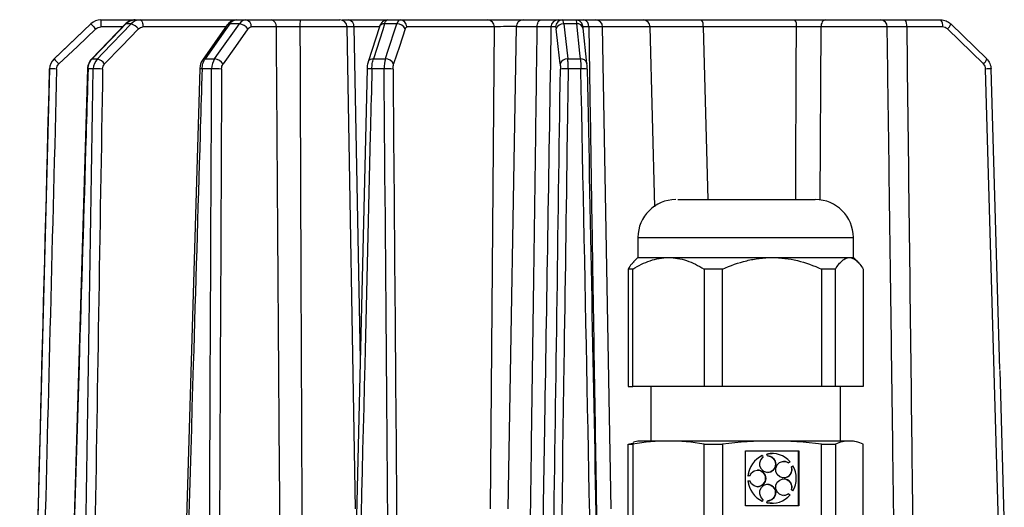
# Model space of a CAD drawing. Header units: millimetres. Extents: x 528 to 618, y 228 to 515.
# Tile 4 of 4: x 538 to 606, y 481 to 515. Entities that reach past the tile are written whole.
import ezdxf

# ---------------------------------------------------------------- set-up
doc = ezdxf.new("R2010")
doc.units = ezdxf.units.MM

msp = doc.modelspace()

# ---------------------------------------------------------------- linework, layer by layer
at = {"color": 7, "linetype": 'Continuous', "lineweight": 25}
for p, q in [((542.575, 514.25), (540.006, 511.81)), ((544.961, 514.233), (542.618, 511.794)), ((543.263, 514.524), (543.267, 514.524)), ((543.267, 514.524), (545.634, 514.524)), ((545.374, 514.25), (545.005, 514.25)), ((545.634, 514.524), (546.002, 514.524)), ((545.828, 514.524), (545.934, 514.524)), ((546.002, 514.524), (552.696, 514.524)), ((552.06, 514.174), (550.349, 511.735)), ((552.908, 514.25), (552.235, 514.25)), ((552.696, 514.524), (553.369, 514.524)), ((553.369, 514.524), (555.122, 514.524)), ((557.169, 514.524), (559.902, 514.524)), ((560.521, 514.524), (563.232, 514.524)), ((563.88, 514.25), (563.019, 514.25)), ((563.232, 514.524), (564.092, 514.524)), ((564.092, 514.524), (570.192, 514.524)), ((570.192, 514.524), (572.679, 514.524)), ((572.679, 514.524), (573.9, 514.524)), ((575.098, 514.524), (575.418, 514.524)), ((575.418, 514.524), (576.318, 514.524)), ((576.391, 514.25), (575.49, 514.25)), ((576.894, 514.524), (577.696, 514.524)), ((585.08, 514.524), (591.575, 514.524)), ((593.71, 514.524), (597.557, 514.524)), ((599.254, 514.524), (601.749, 514.524)), ((602.422, 514.25), (602.433, 514.246)), ((604.944, 511.806), (602.433, 514.246)), ((555.487, 514.033), (553.733, 514.033)), ((560.987, 480.507), (560.402, 514.033)), ((562.654, 514.04), (561.87, 511.601)), ((570.664, 514.033), (564.564, 514.033)), ((570.396, 480.507), (570.664, 514.033)), ((572.179, 514.033), (571.593, 480.507)), ((574.922, 514.033), (574.602, 514.033)), ((577.105, 511.5), (576.847, 513.939)), ((578.781, 480.507), (578.196, 514.033)), ((591.689, 514.033), (585.194, 514.033)), ((598.01, 514.033), (593.397, 514.033)), ((601.863, 514.033), (599.368, 514.033)), ((604.71, 511.457), (602.198, 513.896)), ((542.662, 511.81), (543.022, 511.81)), ((550.525, 511.81), (551.181, 511.81)), ((562.235, 511.81), (563.075, 511.81)), ((575.77, 511.81), (576.648, 511.81)), ((577.105, 511.5), (577.106, 511.457)), ((539.694, 511.111), (537.614, 431.024)), ((542.336, 511.113), (540.286, 442.919)), ((542.739, 511.111), (542.376, 511.111)), ((550.153, 511.113), (548.137, 442.919)), ((550.976, 511.111), (550.313, 511.111)), ((561.796, 511.11), (560.163, 442.916)), ((562.984, 511.111), (562.134, 511.111)), ((576.685, 511.111), (575.797, 511.111)), ((605.846, 490.2), (605.246, 511.113)), ((580.654, 499.384), (580.654, 497.989)), ((595.654, 497.989), (595.654, 499.384)), ((580.654, 497.989), (580.348, 497.683)), ((580.654, 497.989), (582.78, 497.989)), ((582.78, 497.989), (589.998, 497.989)), ((589.998, 497.989), (595.372, 497.989)), ((595.372, 497.989), (595.654, 497.989)), ((595.961, 497.683), (595.654, 497.989)), ((580.3, 497.189), (579.97, 497.189)), ((579.97, 497.189), (579.97, 489.024)), ((580.3, 489.024), (580.3, 497.189)), ((586.551, 497.189), (585.26, 497.189)), ((585.26, 497.189), (585.26, 489.024)), ((586.551, 489.024), (586.551, 497.189)), ((593.444, 497.189), (593.444, 489.024)), ((594.406, 497.189), (593.444, 497.189)), ((594.406, 489.024), (594.406, 497.189)), ((596.338, 497.189), (596.338, 489.024)), ((605.84, 490.121), (606.162, 478.779)), ((579.97, 489.024), (580.3, 489.024)), ((585.26, 489.024), (580.3, 489.024)), ((581.554, 489.024), (581.554, 485.224)), ((586.551, 489.024), (585.26, 489.024)), ((593.444, 489.024), (586.551, 489.024)), ((594.406, 489.024), (593.444, 489.024)), ((596.338, 489.024), (594.406, 489.024)), ((594.754, 485.224), (594.754, 489.024)), ((579.97, 485.01), (580.361, 485.097)), ((579.97, 485.01), (580.3, 485.01)), ((579.97, 480.024), (579.97, 485.01)), ((580.3, 485.01), (580.3, 480.024)), ((580.654, 485.224), (580.348, 485.142)), ((582.78, 485.224), (580.654, 485.224)), ((589.998, 485.224), (582.78, 485.224)), ((585.26, 480.024), (585.26, 485.01)), ((585.26, 485.01), (586.551, 485.01)), ((586.551, 485.01), (586.551, 480.024)), ((595.372, 485.224), (589.998, 485.224)), ((593.444, 480.024), (593.444, 485.01)), ((593.444, 485.01), (594.406, 485.01)), ((594.406, 485.01), (594.406, 480.024)), ((595.654, 485.224), (595.372, 485.224)), ((595.96, 485.142), (595.654, 485.224)), ((596.338, 480.024), (596.338, 485.01)), ((588.149, 480.718), (588.149, 484.531)), ((588.149, 484.531), (591.846, 484.531)), ((589.314, 484.211), (589.321, 484.211)), ((589.321, 484.211), (589.361, 484.084)), ((589.673, 484.191), (589.633, 484.318)), ((589.633, 484.318), (589.641, 484.318)), ((589.681, 484.191), (589.641, 484.318)), ((589.673, 484.191), (589.681, 484.191)), ((589.998, 484.358), (589.99, 484.358)), ((591.838, 480.718), (591.838, 484.531)), ((591.846, 484.531), (591.846, 480.718)), ((591.147, 483.7), (591.139, 483.7)), ((591.251, 483.778), (591.147, 483.7)), ((591.337, 483.419), (591.441, 483.498)), ((591.337, 483.419), (591.344, 483.419)), ((591.344, 483.419), (591.449, 483.498)), ((591.441, 483.498), (591.449, 483.498)), ((588.318, 482.798), (588.326, 482.798)), ((588.455, 482.798), (588.326, 482.798)), ((588.318, 482.451), (588.326, 482.451)), ((588.326, 482.451), (588.455, 482.451)), ((591.139, 481.549), (591.147, 481.549)), ((591.147, 481.549), (591.251, 481.47)), ((591.441, 481.751), (591.337, 481.829)), ((591.344, 481.829), (591.337, 481.829)), ((591.449, 481.751), (591.344, 481.829)), ((591.441, 481.751), (591.449, 481.751)), ((591.846, 480.718), (588.149, 480.718)), ((589.314, 481.038), (589.321, 481.038)), ((589.361, 481.165), (589.321, 481.038)), ((589.633, 480.93), (589.673, 481.057)), ((589.641, 480.93), (589.633, 480.93)), ((589.641, 480.93), (589.681, 481.057)), ((589.681, 481.057), (589.673, 481.057)), ((589.99, 480.891), (589.998, 480.891))]:
    msp.add_line(p, q, dxfattribs=at)
at = {"color": 8, "linetype": 'Continuous', "lineweight": 25}
for p, q in [((542.578, 514.25), (542.575, 514.25)), ((544.769, 514.033), (543.256, 514.033)), ((551.961, 514.033), (546.196, 514.033)), ((560.402, 514.033), (557.124, 514.033)), ((560.885, 514.033), (561.311, 490.869)), ((562.652, 514.033), (560.885, 514.033)), ((573.644, 514.033), (572.179, 514.033)), ((578.196, 514.033), (577.234, 514.033)), ((581.835, 501.521), (581.5, 514.039)), ((585.194, 514.033), (585.512, 502.024)), ((593.397, 514.033), (593.316, 501.973)), ((540.006, 511.81), (540.009, 511.81)), ((539.697, 511.111), (539.694, 511.111)), ((605.762, 479.48), (604.862, 511.107)), ((580.654, 499.384), (580.884, 499.384)), ((580.884, 499.384), (595.654, 499.384))]:
    msp.add_line(p, q, dxfattribs=at)
at = {"color": 7, "linetype": 'Continuous', "lineweight": 25, "flags": 128}
for points in [[(540.009, 511.81), (540.433, 512.214), (542.578, 514.25)], [(545.005, 514.25), (544.608, 513.836), (542.662, 511.81)], [(543.022, 511.81), (543.41, 512.214), (545.374, 514.25)], [(546.002, 514.524), (546.04, 514.515), (546.076, 514.487), (546.109, 514.442), (546.138, 514.381), (546.162, 514.307), (546.181, 514.222), (546.192, 514.129), (546.196, 514.033)], [(552.235, 514.25), (551.945, 513.836), (550.525, 511.81)], [(551.181, 511.81), (551.466, 512.214), (552.908, 514.25)], [(563.019, 514.25), (562.886, 513.836), (562.235, 511.81)], [(563.075, 511.81), (563.208, 512.214), (563.88, 514.25)], [(573.644, 514.033), (573.649, 514.129), (573.664, 514.222), (573.688, 514.307), (573.72, 514.381), (573.759, 514.442), (573.803, 514.487), (573.851, 514.515), (573.9, 514.524)], [(575.49, 514.25), (575.537, 513.836), (575.77, 511.81)], [(576.648, 511.81), (576.605, 512.214), (576.391, 514.25)], [(593.71, 514.524), (593.65, 514.515), (593.592, 514.487), (593.538, 514.442), (593.491, 514.381), (593.452, 514.307), (593.423, 514.222), (593.404, 514.129), (593.397, 514.033)], [(542.912, 513.896), (541.628, 512.677), (540.342, 511.457)], [(545.88, 513.896), (544.705, 512.677), (543.528, 511.457)], [(553.499, 513.896), (552.636, 512.677), (551.772, 511.457)], [(564.453, 513.896), (564.052, 512.677), (563.649, 511.457)], [(575.242, 511.457), (575.103, 512.677), (574.963, 513.896)], [(589.681, 484.191), (589.902, 484.146), (590.088, 484.015), (590.209, 483.819), (590.246, 483.59), (590.191, 483.364), (590.055, 483.179), (589.859, 483.064), (589.635, 483.038), (589.419, 483.105), (589.247, 483.255), (589.145, 483.463), (589.132, 483.695), (589.208, 483.914), (589.361, 484.084)], [(589.633, 484.318), (589.853, 484.352), (589.99, 484.358)], [(591.344, 483.419), (591.371, 483.188), (591.308, 482.965), (591.165, 482.786), (590.964, 482.679), (590.739, 482.663), (590.527, 482.739), (590.36, 482.896), (590.267, 483.108), (590.262, 483.34), (590.347, 483.556), (590.507, 483.719), (590.717, 483.805), (590.942, 483.798), (591.147, 483.7)], [(591.139, 483.7), (590.935, 483.798), (590.806, 483.813)], [(588.455, 482.798), (588.565, 483.001), (588.743, 483.143), (588.961, 483.201), (589.184, 483.166), (589.375, 483.043), (589.504, 482.852), (589.55, 482.624), (589.504, 482.396), (589.375, 482.206), (589.184, 482.083), (588.961, 482.047), (588.743, 482.105), (588.565, 482.248), (588.455, 482.451)], [(591.147, 481.549), (590.942, 481.451), (590.717, 481.444), (590.507, 481.529), (590.347, 481.693), (590.262, 481.908), (590.267, 482.141), (590.36, 482.353), (590.527, 482.509), (590.739, 482.586), (590.964, 482.569), (591.165, 482.463), (591.308, 482.283), (591.371, 482.06), (591.344, 481.829)], [(589.361, 481.165), (589.208, 481.335), (589.132, 481.554), (589.145, 481.786), (589.247, 481.994), (589.419, 482.143), (589.635, 482.211), (589.859, 482.185), (590.055, 482.07), (590.191, 481.884), (590.246, 481.659), (590.209, 481.429), (590.088, 481.233), (589.902, 481.102), (589.681, 481.057)], [(590.806, 481.435), (590.935, 481.451), (591.139, 481.549)], [(589.99, 480.891), (589.853, 480.897), (589.633, 480.93)]]:
    msp.add_lwpolyline(points, dxfattribs=at)
at = {"color": 8, "linetype": 'Continuous', "lineweight": 25, "flags": 128}
for points in [[(545.005, 514.25), (544.973, 514.242), (544.961, 514.233)], [(542.618, 511.794), (542.63, 511.803), (542.662, 511.81)]]:
    msp.add_lwpolyline(points, dxfattribs=at)
at = {"color": 7, "linetype": 'Continuous', "lineweight": 25}
for centre, radius, start, end in [((543.263, 513.524), 1, 90, 133.51213), ((572.178, 541.837), 40.463, 222.9849, 223.67379), ((549.14, 514.154), 5.885, 176.39627, 181.18156), ((545.078, 513.288), 1.006, 37.16095, 72.91977), ((552.829, 513.447), 0.807, 33.80909, 84.36293), ((553.29, 514.085), 0.446, 353.27388, 79.87109), ((555.044, 514.085), 0.446, 353.27388, 79.87109), ((558.522, 514.153), 1.403, 164.67309, 184.92105), ((559.902, 514.024), 0.5, 1, 90), ((560.442, 514.085), 0.446, 353.27388, 79.87109), ((563.897, 513.636), 0.614, 25.02094, 91.63364), ((564.078, 514.038), 0.486, 359.37119, 88.35374), ((570.178, 514.038), 0.486, 359.37119, 88.35374), ((572.679, 514.024), 0.5, 90, 179), ((575.1, 514.026), 0.498, 90.2218, 179.23053), ((575.42, 514.026), 0.498, 90.2218, 179.23053), ((575.446, 513.746), 0.506, 85.01139, 162.76851), ((576.797, 514.094), 0.441, 352.02051, 77.36655), ((577.696, 514.024), 0.5, 1, 90), ((581.009, 514.033), 0.491, 0.65253, 89.06144), ((584.573, 514.148), 0.632, 349.54416, 36.60127), ((591.068, 514.148), 0.632, 349.54416, 36.60127), ((597.533, 514.047), 0.478, 358.28592, 87.14457), ((598.747, 514.148), 0.632, 349.54416, 36.60127), ((601.241, 514.148), 0.632, 349.54416, 36.60127), ((540.694, 511.085), 1, 133.51213, 178.51213), ((569.539, 539.334), 40.368, 222.98473, 223.67523), ((542.727, 510.85), 1.005, 37.14794, 72.95614), ((551.102, 511.008), 0.806, 33.80426, 84.40142), ((563.093, 511.197), 0.614, 25.02493, 91.67427), ((575.725, 511.307), 0.506, 84.96768, 162.75976), ((539.878, 503.695), 7.418, 87.61133, 91.39206), ((542.979, 498.329), 12.784, 88.17197, 91.07492), ((551.239, 497.445), 13.669, 88.19407, 91.10302), ((563.227, 501.462), 9.653, 87.76582, 91.44771), ((575.578, 504.529), 6.585, 88.09384, 92.80684), ((576.871, 507.604), 3.512, 85.85916, 93.03036), ((583.294, 499.384), 2.64, 90, 180), ((593.014, 499.384), 2.64, 0, 90), ((590.041, 482.642), 1.73, 114.86493, 174.82407), ((590.048, 482.642), 1.73, 114.86493, 174.82407), ((589.996, 482.707), 1.65, 40.49431, 102.44338), ((589.667, 483.613), 0.578, 271.16741, 89.35836), ((590.793, 483.233), 0.575, 271.26923, 18.95665), ((589.898, 482.624), 1.78, 330.60683, 29.39317), ((588.968, 482.624), 0.578, 271.41476, 88.58524), ((590.795, 482.017), 0.574, 340.85693, 88.91719), ((590.041, 482.607), 1.73, 185.17593, 245.13507), ((590.048, 482.607), 1.73, 185.17593, 245.13507), ((589.664, 481.635), 0.578, 270.87978, 88.59446), ((589.996, 482.542), 1.65, 257.55662, 319.50569)]:
    msp.add_arc(centre, radius, start, end, dxfattribs=at)
at = {"color": 8, "linetype": 'Continuous', "lineweight": 25}
for centre, radius, start, end in [((552.219, 514.047), 0.203, 85.26422, 141.36773), ((562.983, 513.89), 0.362, 84.33357, 155.48425), ((576.444, 513.837), 0.416, 14.2215, 97.31453), ((601.819, 514.403), 0.634, 306.80668, 345.59595), ((550.508, 511.608), 0.203, 85.19095, 141.37546), ((562.199, 511.45), 0.362, 84.28311, 155.4463), ((576.701, 511.398), 0.416, 14.24039, 97.36258), ((604.33, 511.964), 0.634, 306.79182, 345.60856), ((542.375, 511.456), 0.345, 263.49473, 270.22976), ((550.204, 508.705), 2.408, 87.40886, 91.22468), ((561.973, 508.251), 2.865, 86.77136, 93.55466), ((605.188, 502.02), 9.093, 89.62006, 92.0509)]:
    msp.add_arc(centre, radius, start, end, dxfattribs=at)
msp.add_ellipse((571.608, 514.024), major_axis=(1, 0.004), ratio=0.037921, start_param=0.961807, end_param=2.805249, dxfattribs=at)
at = {"color": 7, "linetype": 'Continuous', "lineweight": 25}
for points in [[(543.267, 514.524), (543.012, 514.524), (542.763, 514.425), (542.578, 514.25)], [(546.002, 514.524), (545.769, 514.524), (545.542, 514.425), (545.374, 514.25)], [(553.369, 514.524), (553.198, 514.524), (553.031, 514.425), (552.908, 514.25)], [(564.092, 514.524), (564.013, 514.524), (563.936, 514.425), (563.88, 514.25)], [(576.318, 514.524), (576.344, 514.524), (576.37, 514.425), (576.391, 514.25)], [(542.912, 513.896), (543.004, 513.983), (543.129, 514.033), (543.256, 514.033)], [(545.88, 513.896), (545.964, 513.983), (546.079, 514.033), (546.196, 514.033)], [(553.499, 513.896), (553.562, 513.983), (553.646, 514.033), (553.733, 514.033)], [(564.453, 513.896), (564.482, 513.983), (564.522, 514.033), (564.564, 514.033)], [(574.922, 514.033), (574.938, 514.033), (574.953, 513.984), (574.963, 513.896)], [(602.198, 513.896), (602.108, 513.984), (601.987, 514.033), (601.863, 514.033)], [(540.009, 511.81), (539.817, 511.629), (539.704, 511.375), (539.697, 511.111)], [(540.187, 511.107), (540.19, 511.239), (540.247, 511.366), (540.342, 511.457)], [(543.022, 511.81), (542.847, 511.629), (542.745, 511.375), (542.739, 511.111)], [(543.387, 511.107), (543.389, 511.239), (543.441, 511.366), (543.528, 511.457)], [(551.181, 511.81), (551.053, 511.629), (550.979, 511.375), (550.976, 511.111)], [(551.67, 511.107), (551.671, 511.239), (551.708, 511.366), (551.772, 511.457)], [(563.075, 511.81), (563.017, 511.629), (562.984, 511.375), (562.984, 511.111)], [(563.604, 511.107), (563.603, 511.239), (563.619, 511.366), (563.649, 511.457)], [(575.242, 511.457), (575.253, 511.366), (575.258, 511.239), (575.256, 511.107)], [(576.648, 511.81), (576.669, 511.629), (576.682, 511.375), (576.685, 511.111)], [(577.125, 511.107), (577.122, 511.239), (577.115, 511.366), (577.106, 511.457)], [(604.862, 511.107), (604.859, 511.239), (604.803, 511.366), (604.71, 511.457)], [(540.187, 511.107), (539.602, 488.376), (539.023, 465.644), (538.45, 442.913)], [(543.387, 511.107), (543.009, 488.376), (542.637, 465.644), (542.27, 442.913)], [(551.67, 511.107), (551.564, 488.376), (551.463, 465.644), (551.366, 442.913)], [(563.604, 511.107), (563.789, 488.376), (563.976, 465.644), (564.165, 442.913)], [(574.289, 442.913), (574.612, 465.644), (574.934, 488.376), (575.256, 511.107)], [(577.125, 511.107), (577.568, 488.376), (578.012, 465.644), (578.454, 442.913)], [(582.78, 485.224), (581.95, 485.224), (581.124, 485.145), (580.3, 485.01)], [(585.26, 485.01), (584.436, 485.145), (583.61, 485.224), (582.78, 485.224)], [(589.998, 485.224), (588.845, 485.224), (587.696, 485.145), (586.551, 485.01)], [(593.444, 485.01), (592.299, 485.145), (591.15, 485.224), (589.998, 485.224)], [(595.372, 485.224), (595.049, 485.224), (594.727, 485.145), (594.406, 485.01)], [(596.338, 485.01), (596.017, 485.145), (595.695, 485.224), (595.372, 485.224)]]:
    msp.add_open_spline(points, degree=3, dxfattribs=at)
for points, knots in [([(545.644, 514.523), (545.642, 514.524), (545.529, 514.54), (545.304, 514.475), (545.078, 514.356), (544.984, 514.252), (544.964, 514.23)], [0, 0, 0, 0, 0.009605, 0.45098, 0.886314, 1, 1, 1, 1]), ([(545.005, 514.25), (545.09, 514.337), (545.188, 514.406), (545.404, 514.5), (545.518, 514.524), (545.634, 514.524)], [0, 0, 0, 0, 0.5, 0.5, 1, 1, 1, 1]), ([(552.697, 514.524), (552.602, 514.512), (552.418, 514.49), (552.198, 514.351), (552.107, 514.223), (552.067, 514.168)], [0, 0, 0, 0, 0.377376, 0.73347, 1, 1, 1, 1]), ([(552.235, 514.25), (552.298, 514.337), (552.37, 514.406), (552.528, 514.5), (552.611, 514.524), (552.696, 514.524)], [0, 0, 0, 0, 0.5, 0.5, 1, 1, 1, 1]), ([(555.122, 514.524), (555.253, 514.524), (555.396, 514.524), (555.709, 514.524), (555.879, 514.524), (556.406, 514.524), (556.789, 514.524), (557.169, 514.524)], [0, 0, 0, 0, 0.25, 0.25, 0.5, 0.5, 1, 1, 1, 1]), ([(560.057, 514.524), (560.092, 514.524), (560.184, 514.524), (560.391, 514.524), (560.521, 514.524)], [0, 0, 0, 0, 0.372772, 1, 1, 1, 1]), ([(563.21, 514.519), (563.148, 514.512), (563.028, 514.499), (562.878, 514.404), (562.764, 514.281), (562.685, 514.139), (562.652, 514.031), (562.636, 513.978)], [0, 0, 0, 0, 0.2070032, 0.3998224, 0.5849894, 0.7964929, 1, 1, 1, 1]), ([(563.019, 514.25), (563.048, 514.337), (563.081, 514.406), (563.154, 514.5), (563.193, 514.524), (563.232, 514.524)], [0, 0, 0, 0, 0.5, 0.5, 1, 1, 1, 1]), ([(573.9, 514.524), (574.064, 514.524), (574.213, 514.524), (574.484, 514.524), (574.607, 514.524), (574.916, 514.524), (575.05, 514.524), (575.098, 514.524)], [0, 0, 0, 0, 0.25, 0.25, 0.5, 0.5, 1, 1, 1, 1]), ([(575.49, 514.25), (575.481, 514.337), (575.47, 514.406), (575.445, 514.5), (575.432, 514.524), (575.418, 514.524)], [0, 0, 0, 0, 0.5, 0.5, 1, 1, 1, 1]), ([(576.846, 513.937), (576.845, 513.956), (576.838, 514.018), (576.825, 514.099), (576.787, 514.224), (576.706, 514.356), (576.581, 514.46), (576.443, 514.521), (576.351, 514.517), (576.318, 514.516)], [0, 0, 0, 0, 0.073427, 0.244401, 0.39692, 0.553729, 0.718703, 0.899528, 1, 1, 1, 1]), ([(576.376, 514.524), (576.418, 514.524), (576.531, 514.524), (576.754, 514.524), (576.894, 514.524)], [0, 0, 0, 0, 0.375601, 1, 1, 1, 1]), ([(577.388, 514.524), (577.835, 514.524), (578.253, 514.524), (579.015, 514.524), (579.361, 514.524), (579.827, 514.524), (579.973, 514.524), (580.242, 514.524), (580.365, 514.524), (580.701, 514.524), (580.882, 514.524), (581.017, 514.524)], [0, 0, 0, 0, 0.25, 0.25, 0.5, 0.5, 0.625, 0.625, 0.75, 0.75, 1, 1, 1, 1]), ([(581.017, 514.524), (581.144, 514.524), (581.334, 514.524), (581.709, 514.524), (581.85, 514.524), (582.156, 514.524), (582.321, 514.524), (582.852, 514.524), (583.259, 514.524), (583.909, 514.524), (584.133, 514.524), (584.596, 514.524), (584.836, 514.524), (585.08, 514.524)], [0, 0, 0, 0, 0.25, 0.25, 0.375, 0.375, 0.5, 0.5, 0.75, 0.75, 0.875, 0.875, 1, 1, 1, 1]), ([(591.575, 514.524), (591.76, 514.524), (591.947, 514.524), (592.323, 514.524), (592.514, 514.524), (593.064, 514.524), (593.413, 514.524), (593.71, 514.524)], [0, 0, 0, 0, 0.25, 0.25, 0.5, 0.5, 1, 1, 1, 1]), ([(597.557, 514.524), (597.637, 514.524), (597.735, 514.524), (597.965, 514.524), (598.099, 514.524), (598.537, 514.524), (598.883, 514.524), (599.254, 514.524)], [0, 0, 0, 0, 0.25, 0.25, 0.5, 0.5, 1, 1, 1, 1]), ([(601.749, 514.524), (601.873, 514.524), (601.996, 514.5), (602.226, 514.406), (602.331, 514.337), (602.422, 514.25)], [0, 0, 0, 0, 0.5, 0.5, 1, 1, 1, 1]), ([(557.124, 514.033), (556.82, 514.034), (556.514, 514.034), (556.092, 514.034), (555.956, 514.034), (555.706, 514.034), (555.591, 514.033), (555.487, 514.033)], [0, 0, 0, 0, 0.5, 0.5, 0.75, 0.75, 1, 1, 1, 1]), ([(555.735, 479.186), (555.734, 479.299), (555.733, 479.412), (555.732, 479.524), (555.668, 488.342), (555.605, 497.16), (555.543, 505.978), (555.524, 508.663), (555.505, 511.348), (555.487, 514.033)], [-0.00033835, -0.00033835, -0.00033835, -0.00033835, 0, 0, 0, 0.02645848, 0.02645848, 0.02645848, 0.03451515, 0.03451515, 0.03451515, 0.03451515]), ([(557.124, 514.033), (557.144, 508.367), (557.165, 502.702), (557.188, 497.036), (557.202, 493.561), (557.216, 490.086), (557.231, 486.61), (557.241, 484.314), (557.251, 482.017), (557.262, 479.72)], [0.00049136, 0.00049136, 0.00049136, 0.00049136, 0.01749083, 0.01749083, 0.01749083, 0.02791852, 0.02791852, 0.02791852, 0.03481014, 0.03481014, 0.03481014, 0.03481014]), ([(573.174, 479.72), (573.255, 485.492), (573.335, 491.264), (573.414, 497.036), (573.455, 500.017), (573.495, 502.997), (573.536, 505.978), (573.572, 508.663), (573.608, 511.348), (573.644, 514.033)], [0.00019567, 0.00019567, 0.00019567, 0.00019567, 0.01751496, 0.01751496, 0.01751496, 0.02645795, 0.02645795, 0.02645795, 0.03451443, 0.03451443, 0.03451443, 0.03451443]), ([(574.602, 514.033), (574.564, 514.034), (574.456, 514.034), (574.209, 514.034), (574.111, 514.034), (573.894, 514.034), (573.774, 514.033), (573.644, 514.033)], [0, 0, 0, 0, 0.5, 0.5, 0.75, 0.75, 1, 1, 1, 1]), ([(574.602, 514.033), (574.453, 504.892), (574.304, 495.751), (574.155, 486.61), (574.117, 484.248), (574.078, 481.886), (574.04, 479.524), (574.038, 479.412), (574.036, 479.299), (574.034, 479.186)], [0.00049137, 0.00049137, 0.00049137, 0.00049137, 0.02791912, 0.02791912, 0.02791912, 0.03500651, 0.03500651, 0.03500651, 0.03534483, 0.03534483, 0.03534483, 0.03534483]), ([(577.234, 514.033), (577.322, 508.367), (577.412, 502.702), (577.502, 497.036), (577.557, 493.561), (577.612, 490.086), (577.668, 486.61), (577.705, 484.314), (577.741, 482.017), (577.778, 479.72)], [0.00049136, 0.00049136, 0.00049136, 0.00049136, 0.01749083, 0.01749083, 0.01749083, 0.02791852, 0.02791852, 0.02791852, 0.03481014, 0.03481014, 0.03481014, 0.03481014]), ([(585.194, 514.033), (584.973, 514.034), (584.754, 514.034), (584.333, 514.035), (584.129, 514.035), (583.538, 514.037), (583.168, 514.037), (582.686, 514.038), (582.536, 514.038), (582.258, 514.038), (582.129, 514.039), (581.788, 514.039), (581.616, 514.039), (581.5, 514.039)], [0, 0, 0, 0, 0.125, 0.125, 0.25, 0.25, 0.5, 0.5, 0.625, 0.625, 0.75, 0.75, 1, 1, 1, 1]), ([(593.397, 514.033), (593.16, 514.034), (592.88, 514.034), (592.44, 514.034), (592.288, 514.034), (591.987, 514.034), (591.837, 514.033), (591.689, 514.033)], [0, 0, 0, 0, 0.5, 0.5, 0.75, 0.75, 1, 1, 1, 1]), ([(599.368, 514.033), (599.071, 514.034), (598.794, 514.034), (598.444, 514.034), (598.337, 514.034), (598.153, 514.034), (598.074, 514.033), (598.01, 514.033)], [0, 0, 0, 0, 0.5, 0.5, 0.75, 0.75, 1, 1, 1, 1]), ([(598.468, 479.72), (598.393, 485.492), (598.317, 491.264), (598.24, 497.036), (598.2, 500.017), (598.16, 502.997), (598.12, 505.978), (598.083, 508.663), (598.047, 511.348), (598.01, 514.033)], [0.00019566, 0.00019566, 0.00019566, 0.00019566, 0.01751496, 0.01751496, 0.01751496, 0.02645795, 0.02645795, 0.02645795, 0.03451443, 0.03451443, 0.03451443, 0.03451443]), ([(542.62, 511.792), (542.614, 511.787), (542.522, 511.711), (542.407, 511.494), (542.337, 511.258), (542.338, 511.128), (542.338, 511.113)], [0, 0, 0, 0, 0.031215, 0.483824, 0.942677, 1, 1, 1, 1]), ([(542.376, 511.111), (542.38, 511.243), (542.407, 511.372), (542.505, 511.611), (542.575, 511.72), (542.662, 511.81)], [0, 0, 0, 0, 0.5, 0.5, 1, 1, 1, 1]), ([(550.351, 511.734), (550.346, 511.728), (550.275, 511.647), (550.19, 511.437), (550.166, 511.222), (550.154, 511.113)], [0, 0, 0, 0, 0.033131, 0.508642, 1, 1, 1, 1]), ([(550.313, 511.111), (550.316, 511.243), (550.336, 511.372), (550.409, 511.611), (550.46, 511.72), (550.525, 511.81)], [0, 0, 0, 0, 0.5, 0.5, 1, 1, 1, 1]), ([(561.871, 511.6), (561.869, 511.596), (561.831, 511.5), (561.803, 511.313), (561.797, 511.122), (561.795, 511.045)], [0, 0, 0, 0, 0.029354, 0.605711, 1, 1, 1, 1]), ([(562.134, 511.111), (562.137, 511.243), (562.147, 511.372), (562.181, 511.611), (562.205, 511.72), (562.235, 511.81)], [0, 0, 0, 0, 0.5, 0.5, 1, 1, 1, 1]), ([(575.797, 511.111), (575.798, 511.243), (575.796, 511.372), (575.787, 511.611), (575.779, 511.72), (575.77, 511.81)], [0, 0, 0, 0, 0.5, 0.5, 1, 1, 1, 1]), ([(604.933, 511.81), (605.027, 511.72), (605.101, 511.612), (605.206, 511.372), (605.235, 511.243), (605.238, 511.111)], [0, 0, 0, 0, 0.5, 0.5, 1, 1, 1, 1]), ([(537.961, 442.917), (537.969, 443.25), (537.977, 443.583), (537.986, 443.916), (538.019, 445.249), (538.053, 446.582), (538.087, 447.915), (538.221, 453.245), (538.356, 458.576), (538.491, 463.907), (538.89, 479.642), (539.292, 495.377), (539.697, 511.111)], [0, 0, 0, 0, 0.001, 0.001, 0.001, 0.005, 0.005, 0.005, 0.021, 0.021, 0.021, 0.06822644, 0.06822644, 0.06822644, 0.06822644]), ([(542.376, 511.111), (542.37, 510.916), (542.364, 510.721), (542.358, 510.526), (542.318, 509.193), (542.277, 507.86), (542.236, 506.528), (542.074, 501.197), (541.912, 495.866), (541.75, 490.535), (541.268, 474.663), (540.79, 458.79), (540.313, 442.917)], [0.00041427, 0.00041427, 0.00041427, 0.00041427, 0.001, 0.001, 0.001, 0.005, 0.005, 0.005, 0.021, 0.021, 0.021, 0.06864071, 0.06864071, 0.06864071, 0.06864071]), ([(541.629, 442.917), (541.634, 443.25), (541.64, 443.583), (541.645, 443.916), (541.666, 445.249), (541.688, 446.582), (541.709, 447.915), (541.795, 453.245), (541.881, 458.576), (541.967, 463.907), (542.222, 479.642), (542.479, 495.377), (542.739, 511.111)], [0, 0, 0, 0, 0.001, 0.001, 0.001, 0.005, 0.005, 0.005, 0.021, 0.021, 0.021, 0.06822644, 0.06822644, 0.06822644, 0.06822644]), ([(550.313, 511.111), (550.307, 510.916), (550.301, 510.721), (550.295, 510.526), (550.255, 509.193), (550.215, 507.86), (550.175, 506.528), (550.015, 501.197), (549.856, 495.866), (549.697, 490.535), (549.223, 474.663), (548.751, 458.79), (548.28, 442.917)], [0.00041427, 0.00041427, 0.00041427, 0.00041427, 0.001, 0.001, 0.001, 0.005, 0.005, 0.005, 0.021, 0.021, 0.021, 0.06864071, 0.06864071, 0.06864071, 0.06864071]), ([(550.684, 442.917), (550.686, 443.25), (550.687, 443.583), (550.688, 443.916), (550.694, 445.249), (550.699, 446.582), (550.705, 447.915), (550.727, 453.245), (550.749, 458.576), (550.772, 463.907), (550.838, 479.642), (550.906, 495.377), (550.976, 511.111)], [0, 0, 0, 0, 0.001, 0.001, 0.001, 0.005, 0.005, 0.005, 0.021, 0.021, 0.021, 0.06822644, 0.06822644, 0.06822644, 0.06822644]), ([(562.134, 511.111), (562.13, 510.916), (562.125, 510.721), (562.12, 510.526), (562.088, 509.193), (562.055, 507.86), (562.023, 506.528), (561.894, 501.197), (561.764, 495.866), (561.635, 490.535), (561.25, 474.663), (560.867, 458.79), (560.484, 442.917)], [0.00041427, 0.00041427, 0.00041427, 0.00041427, 0.001, 0.001, 0.001, 0.005, 0.005, 0.005, 0.021, 0.021, 0.021, 0.06864071, 0.06864071, 0.06864071, 0.06864071]), ([(563.561, 442.917), (563.558, 443.25), (563.555, 443.583), (563.552, 443.916), (563.541, 445.249), (563.529, 446.582), (563.518, 447.915), (563.472, 453.245), (563.427, 458.576), (563.382, 463.907), (563.248, 479.642), (563.116, 495.377), (562.984, 511.111)], [0, 0, 0, 0, 0.001, 0.001, 0.001, 0.005, 0.005, 0.005, 0.021, 0.021, 0.021, 0.06822644, 0.06822644, 0.06822644, 0.06822644]), ([(575.797, 511.111), (575.795, 510.916), (575.792, 510.721), (575.789, 510.526), (575.77, 509.193), (575.751, 507.86), (575.731, 506.528), (575.655, 501.197), (575.578, 495.866), (575.501, 490.535), (575.272, 474.663), (575.044, 458.79), (574.814, 442.917)], [0.00041427, 0.00041427, 0.00041427, 0.00041427, 0.001, 0.001, 0.001, 0.005, 0.005, 0.005, 0.021, 0.021, 0.021, 0.06864071, 0.06864071, 0.06864071, 0.06864071]), ([(578.032, 442.917), (578.025, 443.25), (578.018, 443.583), (578.012, 443.916), (577.986, 445.249), (577.959, 446.582), (577.933, 447.915), (577.828, 453.245), (577.723, 458.576), (577.618, 463.907), (577.307, 479.642), (576.997, 495.377), (576.685, 511.111)], [0, 0, 0, 0, 0.001, 0.001, 0.001, 0.005, 0.005, 0.005, 0.021, 0.021, 0.021, 0.06822644, 0.06822644, 0.06822644, 0.06822644]), ([(583.443, 502.024), (583.534, 502.024), (583.716, 502.024), (584.204, 502.024), (584.846, 502.024), (585.65, 502.024), (586.41, 502.024), (587.046, 502.024), (587.669, 502.024), (588.447, 502.024), (589.355, 502.024), (590.223, 502.024), (591.035, 502.024), (591.762, 502.024), (592.359, 502.024), (592.713, 502.024), (592.893, 502.024), (592.997, 502.024), (592.996, 502.024), (592.996, 502.024)], [0, 0, 0, 0, 0.065153, 0.130286, 0.200105, 0.271406, 0.342707, 0.377643, 0.412616, 0.477741, 0.542903, 0.608028, 0.673191, 0.74301, 0.814311, 0.885612, 0.920547, 0.95552, 1, 1, 1, 1]), ([(580.361, 497.67), (580.309, 497.625), (580.175, 497.509), (580.048, 497.311), (579.97, 497.189)], [0, 0, 0, 0, 0.3870032, 1, 1, 1, 1]), ([(580.3, 497.189), (580.694, 497.431), (581.096, 497.631), (581.715, 497.841), (581.924, 497.896), (582.349, 497.97), (582.565, 497.989), (582.78, 497.989)], [0, 0, 0, 0, 0.5, 0.5, 0.75, 0.75, 1, 1, 1, 1]), ([(582.78, 497.989), (583.21, 497.989), (583.631, 497.913), (584.458, 497.634), (584.865, 497.432), (585.26, 497.189)], [0, 0, 0, 0, 0.5, 0.5, 1, 1, 1, 1]), ([(586.551, 497.189), (587.099, 497.431), (587.657, 497.631), (588.518, 497.841), (588.808, 497.896), (589.399, 497.97), (589.698, 497.989), (589.998, 497.989)], [0, 0, 0, 0, 0.5, 0.5, 0.75, 0.75, 1, 1, 1, 1]), ([(589.998, 497.989), (590.596, 497.989), (591.181, 497.913), (592.33, 497.634), (592.896, 497.432), (593.444, 497.189)], [0, 0, 0, 0, 0.5, 0.5, 1, 1, 1, 1]), ([(594.406, 497.189), (594.559, 497.431), (594.716, 497.631), (594.957, 497.841), (595.038, 497.896), (595.204, 497.97), (595.288, 497.989), (595.372, 497.989)], [0, 0, 0, 0, 0.5, 0.5, 0.75, 0.75, 1, 1, 1, 1]), ([(595.372, 497.989), (595.54, 497.989), (595.704, 497.913), (596.026, 497.634), (596.185, 497.432), (596.338, 497.189)], [0, 0, 0, 0, 0.5, 0.5, 1, 1, 1, 1])]:
    msp.add_open_spline(points, degree=3, knots=knots, dxfattribs=at)
at = {"color": 8, "linetype": 'Continuous', "lineweight": 25}
for points, knots in [([(560.885, 514.033), (560.788, 514.033), (560.551, 514.034), (560.355, 514.034), (560.367, 514.034), (560.371, 514.033)], [0, 0, 0, 0, 0.307853, 0.754697, 1, 1, 1, 1]), ([(577.234, 514.033), (577.121, 514.033), (576.961, 514.034), (576.879, 514.034), (576.855, 514.034)], [0, 0, 0, 0, 0.706869, 1, 1, 1, 1]), ([(581.5, 514.039), (581.35, 514.039), (581.045, 514.039), (580.288, 514.039), (579.347, 514.039), (578.571, 514.039), (578.182, 514.039)], [0, 0, 0, 0, 0.247783, 0.502753, 0.750536, 1, 1, 1, 1]), ([(591.64, 502.024), (591.647, 503.837), (591.662, 507.84), (591.68, 511.843), (591.689, 514.033)], [0, 0, 0, 0, 0.4528386, 1, 1, 1, 1]), ([(599.368, 514.033), (599.48, 504.892), (599.59, 495.751), (599.698, 486.61), (599.726, 484.248), (599.754, 481.886), (599.781, 479.524)], [0.00049137, 0.00049137, 0.00049137, 0.00049137, 0.02791912, 0.02791912, 0.02791912, 0.03500651, 0.03500651, 0.03500651, 0.03500651])]:
    msp.add_open_spline(points, degree=3, knots=knots, dxfattribs=at)

doc.saveas('drawing.dxf')
